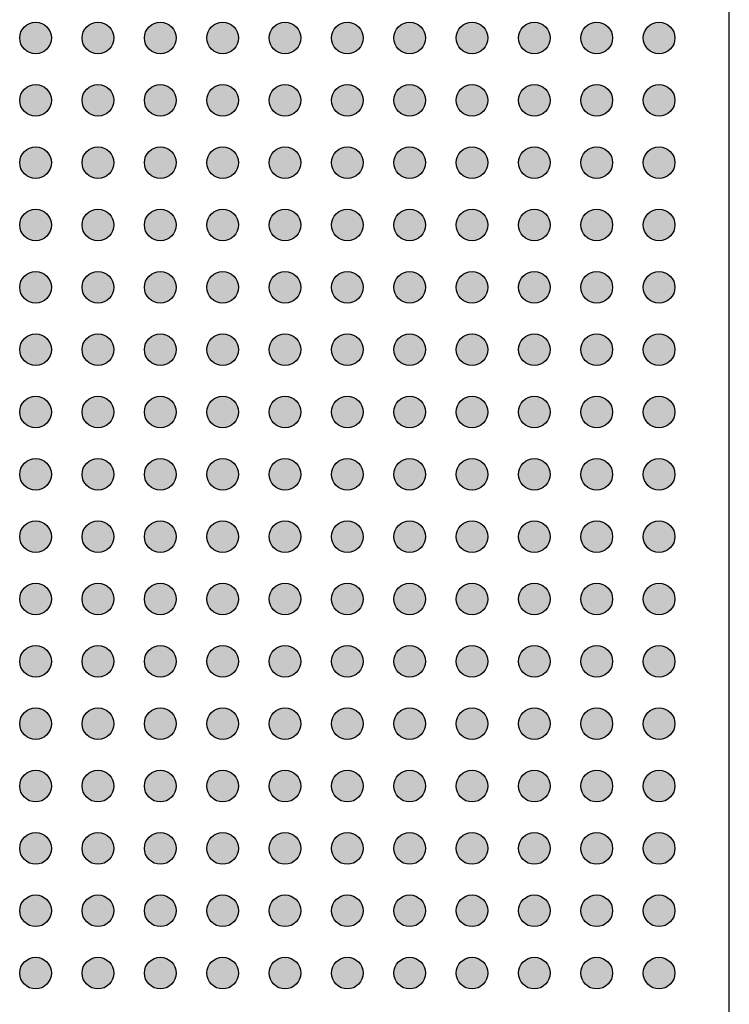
# Model space of a CAD drawing. Extents: x 39 to 117.4, y 137.3 to 200.1.
# Tile 6 of 11: x 87.4 to 96.5, y 150.4 to 163. Entities that reach past the tile are written whole.
import ezdxf

# ---------------------------------------------------------------- set-up
doc = ezdxf.new("R2010")
doc.units = 0
doc.header["$MEASUREMENT"] = 0
doc.layers.add('CAD_DRAWING', color=7, linetype='CONTINUOUS')

msp = doc.modelspace()

# ---------------------------------------------------------------- hatches: boundary and pattern name
at = {"layer": 'CAD_DRAWING'}
h = msp.add_hatch(color=254, dxfattribs=at)
edge = h.paths.add_edge_path()
edge.add_arc((87.595, 162.79), 0.203, 0, 360)
h = msp.add_hatch(color=254, dxfattribs=at)
edge = h.paths.add_edge_path()
edge.add_arc((88.395, 162.79), 0.203, 0, 360)
h = msp.add_hatch(color=254, dxfattribs=at)
edge = h.paths.add_edge_path()
edge.add_arc((89.195, 162.79), 0.203, 0, 360)
h = msp.add_hatch(color=254, dxfattribs=at)
edge = h.paths.add_edge_path()
edge.add_arc((89.995, 162.79), 0.203, 0, 360)
h = msp.add_hatch(color=254, dxfattribs=at)
edge = h.paths.add_edge_path()
edge.add_arc((90.795, 162.79), 0.203, 0, 360)
h = msp.add_hatch(color=254, dxfattribs=at)
edge = h.paths.add_edge_path()
edge.add_arc((91.595, 162.79), 0.203, 0, 360)
h = msp.add_hatch(color=254, dxfattribs=at)
edge = h.paths.add_edge_path()
edge.add_arc((92.395, 162.79), 0.203, 0, 360)
h = msp.add_hatch(color=254, dxfattribs=at)
edge = h.paths.add_edge_path()
edge.add_arc((93.195, 162.79), 0.203, 0, 360)
h = msp.add_hatch(color=254, dxfattribs=at)
edge = h.paths.add_edge_path()
edge.add_arc((93.995, 162.79), 0.203, 0, 360)
h = msp.add_hatch(color=254, dxfattribs=at)
edge = h.paths.add_edge_path()
edge.add_arc((94.795, 162.79), 0.203, 0, 360)
h = msp.add_hatch(color=254, dxfattribs=at)
edge = h.paths.add_edge_path()
edge.add_arc((95.595, 162.79), 0.203, 0, 360)
h = msp.add_hatch(color=254, dxfattribs=at)
edge = h.paths.add_edge_path()
edge.add_arc((87.595, 161.99), 0.203, 0, 360)
h = msp.add_hatch(color=254, dxfattribs=at)
edge = h.paths.add_edge_path()
edge.add_arc((88.395, 161.99), 0.203, 0, 360)
h = msp.add_hatch(color=254, dxfattribs=at)
edge = h.paths.add_edge_path()
edge.add_arc((89.195, 161.99), 0.203, 0, 360)
h = msp.add_hatch(color=254, dxfattribs=at)
edge = h.paths.add_edge_path()
edge.add_arc((89.995, 161.99), 0.203, 0, 360)
h = msp.add_hatch(color=254, dxfattribs=at)
edge = h.paths.add_edge_path()
edge.add_arc((90.795, 161.99), 0.203, 0, 360)
h = msp.add_hatch(color=254, dxfattribs=at)
edge = h.paths.add_edge_path()
edge.add_arc((91.595, 161.99), 0.203, 0, 360)
h = msp.add_hatch(color=254, dxfattribs=at)
edge = h.paths.add_edge_path()
edge.add_arc((92.395, 161.99), 0.203, 0, 360)
h = msp.add_hatch(color=254, dxfattribs=at)
edge = h.paths.add_edge_path()
edge.add_arc((93.195, 161.99), 0.203, 0, 360)
h = msp.add_hatch(color=254, dxfattribs=at)
edge = h.paths.add_edge_path()
edge.add_arc((93.995, 161.99), 0.203, 0, 360)
h = msp.add_hatch(color=254, dxfattribs=at)
edge = h.paths.add_edge_path()
edge.add_arc((94.795, 161.99), 0.203, 0, 360)
h = msp.add_hatch(color=254, dxfattribs=at)
edge = h.paths.add_edge_path()
edge.add_arc((95.595, 161.99), 0.203, 0, 360)
h = msp.add_hatch(color=254, dxfattribs=at)
edge = h.paths.add_edge_path()
edge.add_arc((87.595, 161.19), 0.203, 0, 360)
h = msp.add_hatch(color=254, dxfattribs=at)
edge = h.paths.add_edge_path()
edge.add_arc((88.395, 161.19), 0.203, 0, 360)
h = msp.add_hatch(color=254, dxfattribs=at)
edge = h.paths.add_edge_path()
edge.add_arc((89.195, 161.19), 0.203, 0, 360)
h = msp.add_hatch(color=254, dxfattribs=at)
edge = h.paths.add_edge_path()
edge.add_arc((89.995, 161.19), 0.203, 0, 360)
h = msp.add_hatch(color=254, dxfattribs=at)
edge = h.paths.add_edge_path()
edge.add_arc((90.795, 161.19), 0.203, 0, 360)
h = msp.add_hatch(color=254, dxfattribs=at)
edge = h.paths.add_edge_path()
edge.add_arc((91.595, 161.19), 0.203, 0, 360)
h = msp.add_hatch(color=254, dxfattribs=at)
edge = h.paths.add_edge_path()
edge.add_arc((92.395, 161.19), 0.203, 0, 360)
h = msp.add_hatch(color=254, dxfattribs=at)
edge = h.paths.add_edge_path()
edge.add_arc((93.195, 161.19), 0.203, 0, 360)
h = msp.add_hatch(color=254, dxfattribs=at)
edge = h.paths.add_edge_path()
edge.add_arc((93.995, 161.19), 0.203, 0, 360)
h = msp.add_hatch(color=254, dxfattribs=at)
edge = h.paths.add_edge_path()
edge.add_arc((94.795, 161.19), 0.203, 0, 360)
h = msp.add_hatch(color=254, dxfattribs=at)
edge = h.paths.add_edge_path()
edge.add_arc((95.595, 161.19), 0.203, 0, 360)
h = msp.add_hatch(color=254, dxfattribs=at)
edge = h.paths.add_edge_path()
edge.add_arc((87.595, 160.39), 0.203, 0, 360)
h = msp.add_hatch(color=254, dxfattribs=at)
edge = h.paths.add_edge_path()
edge.add_arc((88.395, 160.39), 0.203, 0, 360)
h = msp.add_hatch(color=254, dxfattribs=at)
edge = h.paths.add_edge_path()
edge.add_arc((89.195, 160.39), 0.203, 0, 360)
h = msp.add_hatch(color=254, dxfattribs=at)
edge = h.paths.add_edge_path()
edge.add_arc((89.995, 160.39), 0.203, 0, 360)
h = msp.add_hatch(color=254, dxfattribs=at)
edge = h.paths.add_edge_path()
edge.add_arc((90.795, 160.39), 0.203, 0, 360)
h = msp.add_hatch(color=254, dxfattribs=at)
edge = h.paths.add_edge_path()
edge.add_arc((91.595, 160.39), 0.203, 0, 360)
h = msp.add_hatch(color=254, dxfattribs=at)
edge = h.paths.add_edge_path()
edge.add_arc((92.395, 160.39), 0.203, 0, 360)
h = msp.add_hatch(color=254, dxfattribs=at)
edge = h.paths.add_edge_path()
edge.add_arc((93.195, 160.39), 0.203, 0, 360)
h = msp.add_hatch(color=254, dxfattribs=at)
edge = h.paths.add_edge_path()
edge.add_arc((93.995, 160.39), 0.203, 0, 360)
h = msp.add_hatch(color=254, dxfattribs=at)
edge = h.paths.add_edge_path()
edge.add_arc((94.795, 160.39), 0.203, 0, 360)
h = msp.add_hatch(color=254, dxfattribs=at)
edge = h.paths.add_edge_path()
edge.add_arc((95.595, 160.39), 0.203, 0, 360)
h = msp.add_hatch(color=254, dxfattribs=at)
edge = h.paths.add_edge_path()
edge.add_arc((87.595, 159.59), 0.203, 0, 360)
h = msp.add_hatch(color=254, dxfattribs=at)
edge = h.paths.add_edge_path()
edge.add_arc((88.395, 159.59), 0.203, 0, 360)
h = msp.add_hatch(color=254, dxfattribs=at)
edge = h.paths.add_edge_path()
edge.add_arc((89.195, 159.59), 0.203, 0, 360)
h = msp.add_hatch(color=254, dxfattribs=at)
edge = h.paths.add_edge_path()
edge.add_arc((89.995, 159.59), 0.203, 0, 360)
h = msp.add_hatch(color=254, dxfattribs=at)
edge = h.paths.add_edge_path()
edge.add_arc((90.795, 159.59), 0.203, 0, 360)
h = msp.add_hatch(color=254, dxfattribs=at)
edge = h.paths.add_edge_path()
edge.add_arc((91.595, 159.59), 0.203, 0, 360)
h = msp.add_hatch(color=254, dxfattribs=at)
edge = h.paths.add_edge_path()
edge.add_arc((92.395, 159.59), 0.203, 0, 360)
h = msp.add_hatch(color=254, dxfattribs=at)
edge = h.paths.add_edge_path()
edge.add_arc((93.195, 159.59), 0.203, 0, 360)
h = msp.add_hatch(color=254, dxfattribs=at)
edge = h.paths.add_edge_path()
edge.add_arc((93.995, 159.59), 0.203, 0, 360)
h = msp.add_hatch(color=254, dxfattribs=at)
edge = h.paths.add_edge_path()
edge.add_arc((94.795, 159.59), 0.203, 0, 360)
h = msp.add_hatch(color=254, dxfattribs=at)
edge = h.paths.add_edge_path()
edge.add_arc((95.595, 159.59), 0.203, 0, 360)
h = msp.add_hatch(color=254, dxfattribs=at)
edge = h.paths.add_edge_path()
edge.add_arc((87.595, 158.79), 0.203, 0, 360)
h = msp.add_hatch(color=254, dxfattribs=at)
edge = h.paths.add_edge_path()
edge.add_arc((88.395, 158.79), 0.203, 0, 360)
h = msp.add_hatch(color=254, dxfattribs=at)
edge = h.paths.add_edge_path()
edge.add_arc((89.195, 158.79), 0.203, 0, 360)
h = msp.add_hatch(color=254, dxfattribs=at)
edge = h.paths.add_edge_path()
edge.add_arc((89.995, 158.79), 0.203, 0, 360)
h = msp.add_hatch(color=254, dxfattribs=at)
edge = h.paths.add_edge_path()
edge.add_arc((90.795, 158.79), 0.203, 0, 360)
h = msp.add_hatch(color=254, dxfattribs=at)
edge = h.paths.add_edge_path()
edge.add_arc((91.595, 158.79), 0.203, 0, 360)
h = msp.add_hatch(color=254, dxfattribs=at)
edge = h.paths.add_edge_path()
edge.add_arc((92.395, 158.79), 0.203, 0, 360)
h = msp.add_hatch(color=254, dxfattribs=at)
edge = h.paths.add_edge_path()
edge.add_arc((93.195, 158.79), 0.203, 0, 360)
h = msp.add_hatch(color=254, dxfattribs=at)
edge = h.paths.add_edge_path()
edge.add_arc((93.995, 158.79), 0.203, 0, 360)
h = msp.add_hatch(color=254, dxfattribs=at)
edge = h.paths.add_edge_path()
edge.add_arc((94.795, 158.79), 0.203, 0, 360)
h = msp.add_hatch(color=254, dxfattribs=at)
edge = h.paths.add_edge_path()
edge.add_arc((95.595, 158.79), 0.203, 0, 360)
h = msp.add_hatch(color=254, dxfattribs=at)
edge = h.paths.add_edge_path()
edge.add_arc((87.595, 157.99), 0.203, 0, 360)
h = msp.add_hatch(color=254, dxfattribs=at)
edge = h.paths.add_edge_path()
edge.add_arc((88.395, 157.99), 0.203, 0, 360)
h = msp.add_hatch(color=254, dxfattribs=at)
edge = h.paths.add_edge_path()
edge.add_arc((89.195, 157.99), 0.203, 0, 360)
h = msp.add_hatch(color=254, dxfattribs=at)
edge = h.paths.add_edge_path()
edge.add_arc((89.995, 157.99), 0.203, 0, 360)
h = msp.add_hatch(color=254, dxfattribs=at)
edge = h.paths.add_edge_path()
edge.add_arc((90.795, 157.99), 0.203, 0, 360)
h = msp.add_hatch(color=254, dxfattribs=at)
edge = h.paths.add_edge_path()
edge.add_arc((91.595, 157.99), 0.203, 0, 360)
h = msp.add_hatch(color=254, dxfattribs=at)
edge = h.paths.add_edge_path()
edge.add_arc((92.395, 157.99), 0.203, 0, 360)
h = msp.add_hatch(color=254, dxfattribs=at)
edge = h.paths.add_edge_path()
edge.add_arc((93.195, 157.99), 0.203, 0, 360)
h = msp.add_hatch(color=254, dxfattribs=at)
edge = h.paths.add_edge_path()
edge.add_arc((93.995, 157.99), 0.203, 0, 360)
h = msp.add_hatch(color=254, dxfattribs=at)
edge = h.paths.add_edge_path()
edge.add_arc((94.795, 157.99), 0.203, 0, 360)
h = msp.add_hatch(color=254, dxfattribs=at)
edge = h.paths.add_edge_path()
edge.add_arc((95.595, 157.99), 0.203, 0, 360)
h = msp.add_hatch(color=254, dxfattribs=at)
edge = h.paths.add_edge_path()
edge.add_arc((87.595, 157.19), 0.203, 0, 360)
h = msp.add_hatch(color=254, dxfattribs=at)
edge = h.paths.add_edge_path()
edge.add_arc((88.395, 157.19), 0.203, 0, 360)
h = msp.add_hatch(color=254, dxfattribs=at)
edge = h.paths.add_edge_path()
edge.add_arc((89.195, 157.19), 0.203, 0, 360)
h = msp.add_hatch(color=254, dxfattribs=at)
edge = h.paths.add_edge_path()
edge.add_arc((89.995, 157.19), 0.203, 0, 360)
h = msp.add_hatch(color=254, dxfattribs=at)
edge = h.paths.add_edge_path()
edge.add_arc((90.795, 157.19), 0.203, 0, 360)
h = msp.add_hatch(color=254, dxfattribs=at)
edge = h.paths.add_edge_path()
edge.add_arc((91.595, 157.19), 0.203, 0, 360)
h = msp.add_hatch(color=254, dxfattribs=at)
edge = h.paths.add_edge_path()
edge.add_arc((92.395, 157.19), 0.203, 0, 360)
h = msp.add_hatch(color=254, dxfattribs=at)
edge = h.paths.add_edge_path()
edge.add_arc((93.195, 157.19), 0.203, 0, 360)
h = msp.add_hatch(color=254, dxfattribs=at)
edge = h.paths.add_edge_path()
edge.add_arc((93.995, 157.19), 0.203, 0, 360)
h = msp.add_hatch(color=254, dxfattribs=at)
edge = h.paths.add_edge_path()
edge.add_arc((94.795, 157.19), 0.203, 0, 360)
h = msp.add_hatch(color=254, dxfattribs=at)
edge = h.paths.add_edge_path()
edge.add_arc((95.595, 157.19), 0.203, 0, 360)
h = msp.add_hatch(color=254, dxfattribs=at)
edge = h.paths.add_edge_path()
edge.add_arc((87.595, 156.39), 0.203, 0, 360)
h = msp.add_hatch(color=254, dxfattribs=at)
edge = h.paths.add_edge_path()
edge.add_arc((88.395, 156.39), 0.203, 0, 360)
h = msp.add_hatch(color=254, dxfattribs=at)
edge = h.paths.add_edge_path()
edge.add_arc((89.195, 156.39), 0.203, 0, 360)
h = msp.add_hatch(color=254, dxfattribs=at)
edge = h.paths.add_edge_path()
edge.add_arc((89.995, 156.39), 0.203, 0, 360)
h = msp.add_hatch(color=254, dxfattribs=at)
edge = h.paths.add_edge_path()
edge.add_arc((90.795, 156.39), 0.203, 0, 360)
h = msp.add_hatch(color=254, dxfattribs=at)
edge = h.paths.add_edge_path()
edge.add_arc((91.595, 156.39), 0.203, 0, 360)
h = msp.add_hatch(color=254, dxfattribs=at)
edge = h.paths.add_edge_path()
edge.add_arc((92.395, 156.39), 0.203, 0, 360)
h = msp.add_hatch(color=254, dxfattribs=at)
edge = h.paths.add_edge_path()
edge.add_arc((93.195, 156.39), 0.203, 0, 360)
h = msp.add_hatch(color=254, dxfattribs=at)
edge = h.paths.add_edge_path()
edge.add_arc((93.995, 156.39), 0.203, 0, 360)
h = msp.add_hatch(color=254, dxfattribs=at)
edge = h.paths.add_edge_path()
edge.add_arc((94.795, 156.39), 0.203, 0, 360)
h = msp.add_hatch(color=254, dxfattribs=at)
edge = h.paths.add_edge_path()
edge.add_arc((95.595, 156.39), 0.203, 0, 360)
h = msp.add_hatch(color=254, dxfattribs=at)
edge = h.paths.add_edge_path()
edge.add_arc((87.595, 155.59), 0.203, 0, 360)
h = msp.add_hatch(color=254, dxfattribs=at)
edge = h.paths.add_edge_path()
edge.add_arc((88.395, 155.59), 0.203, 0, 360)
h = msp.add_hatch(color=254, dxfattribs=at)
edge = h.paths.add_edge_path()
edge.add_arc((89.195, 155.59), 0.203, 0, 360)
h = msp.add_hatch(color=254, dxfattribs=at)
edge = h.paths.add_edge_path()
edge.add_arc((89.995, 155.59), 0.203, 0, 360)
h = msp.add_hatch(color=254, dxfattribs=at)
edge = h.paths.add_edge_path()
edge.add_arc((90.795, 155.59), 0.203, 0, 360)
h = msp.add_hatch(color=254, dxfattribs=at)
edge = h.paths.add_edge_path()
edge.add_arc((91.595, 155.59), 0.203, 0, 360)
h = msp.add_hatch(color=254, dxfattribs=at)
edge = h.paths.add_edge_path()
edge.add_arc((92.395, 155.59), 0.203, 0, 360)
h = msp.add_hatch(color=254, dxfattribs=at)
edge = h.paths.add_edge_path()
edge.add_arc((93.195, 155.59), 0.203, 0, 360)
h = msp.add_hatch(color=254, dxfattribs=at)
edge = h.paths.add_edge_path()
edge.add_arc((93.995, 155.59), 0.203, 0, 360)
h = msp.add_hatch(color=254, dxfattribs=at)
edge = h.paths.add_edge_path()
edge.add_arc((94.795, 155.59), 0.203, 0, 360)
h = msp.add_hatch(color=254, dxfattribs=at)
edge = h.paths.add_edge_path()
edge.add_arc((95.595, 155.59), 0.203, 0, 360)
h = msp.add_hatch(color=254, dxfattribs=at)
edge = h.paths.add_edge_path()
edge.add_arc((87.595, 154.79), 0.203, 0, 360)
h = msp.add_hatch(color=254, dxfattribs=at)
edge = h.paths.add_edge_path()
edge.add_arc((88.395, 154.79), 0.203, 0, 360)
h = msp.add_hatch(color=254, dxfattribs=at)
edge = h.paths.add_edge_path()
edge.add_arc((89.195, 154.79), 0.203, 0, 360)
h = msp.add_hatch(color=254, dxfattribs=at)
edge = h.paths.add_edge_path()
edge.add_arc((89.995, 154.79), 0.203, 0, 360)
h = msp.add_hatch(color=254, dxfattribs=at)
edge = h.paths.add_edge_path()
edge.add_arc((90.795, 154.79), 0.203, 0, 360)
h = msp.add_hatch(color=254, dxfattribs=at)
edge = h.paths.add_edge_path()
edge.add_arc((91.595, 154.79), 0.203, 0, 360)
h = msp.add_hatch(color=254, dxfattribs=at)
edge = h.paths.add_edge_path()
edge.add_arc((92.395, 154.79), 0.203, 0, 360)
h = msp.add_hatch(color=254, dxfattribs=at)
edge = h.paths.add_edge_path()
edge.add_arc((93.195, 154.79), 0.203, 0, 360)
h = msp.add_hatch(color=254, dxfattribs=at)
edge = h.paths.add_edge_path()
edge.add_arc((93.995, 154.79), 0.203, 0, 360)
h = msp.add_hatch(color=254, dxfattribs=at)
edge = h.paths.add_edge_path()
edge.add_arc((94.795, 154.79), 0.203, 0, 360)
h = msp.add_hatch(color=254, dxfattribs=at)
edge = h.paths.add_edge_path()
edge.add_arc((95.595, 154.79), 0.203, 0, 360)
h = msp.add_hatch(color=254, dxfattribs=at)
edge = h.paths.add_edge_path()
edge.add_arc((87.595, 153.99), 0.203, 0, 360)
h = msp.add_hatch(color=254, dxfattribs=at)
edge = h.paths.add_edge_path()
edge.add_arc((88.395, 153.99), 0.203, 0, 360)
h = msp.add_hatch(color=254, dxfattribs=at)
edge = h.paths.add_edge_path()
edge.add_arc((89.195, 153.99), 0.203, 0, 360)
h = msp.add_hatch(color=254, dxfattribs=at)
edge = h.paths.add_edge_path()
edge.add_arc((89.995, 153.99), 0.203, 0, 360)
h = msp.add_hatch(color=254, dxfattribs=at)
edge = h.paths.add_edge_path()
edge.add_arc((90.795, 153.99), 0.203, 0, 360)
h = msp.add_hatch(color=254, dxfattribs=at)
edge = h.paths.add_edge_path()
edge.add_arc((91.595, 153.99), 0.203, 0, 360)
h = msp.add_hatch(color=254, dxfattribs=at)
edge = h.paths.add_edge_path()
edge.add_arc((92.395, 153.99), 0.203, 0, 360)
h = msp.add_hatch(color=254, dxfattribs=at)
edge = h.paths.add_edge_path()
edge.add_arc((93.195, 153.99), 0.203, 0, 360)
h = msp.add_hatch(color=254, dxfattribs=at)
edge = h.paths.add_edge_path()
edge.add_arc((93.995, 153.99), 0.203, 0, 360)
h = msp.add_hatch(color=254, dxfattribs=at)
edge = h.paths.add_edge_path()
edge.add_arc((94.795, 153.99), 0.203, 0, 360)
h = msp.add_hatch(color=254, dxfattribs=at)
edge = h.paths.add_edge_path()
edge.add_arc((95.595, 153.99), 0.203, 0, 360)
h = msp.add_hatch(color=254, dxfattribs=at)
edge = h.paths.add_edge_path()
edge.add_arc((87.595, 153.19), 0.203, 0, 360)
h = msp.add_hatch(color=254, dxfattribs=at)
edge = h.paths.add_edge_path()
edge.add_arc((88.395, 153.19), 0.203, 0, 360)
h = msp.add_hatch(color=254, dxfattribs=at)
edge = h.paths.add_edge_path()
edge.add_arc((89.195, 153.19), 0.203, 0, 360)
h = msp.add_hatch(color=254, dxfattribs=at)
edge = h.paths.add_edge_path()
edge.add_arc((89.995, 153.19), 0.203, 0, 360)
h = msp.add_hatch(color=254, dxfattribs=at)
edge = h.paths.add_edge_path()
edge.add_arc((90.795, 153.19), 0.203, 0, 360)
h = msp.add_hatch(color=254, dxfattribs=at)
edge = h.paths.add_edge_path()
edge.add_arc((91.595, 153.19), 0.203, 0, 360)
h = msp.add_hatch(color=254, dxfattribs=at)
edge = h.paths.add_edge_path()
edge.add_arc((92.395, 153.19), 0.203, 0, 360)
h = msp.add_hatch(color=254, dxfattribs=at)
edge = h.paths.add_edge_path()
edge.add_arc((93.195, 153.19), 0.203, 0, 360)
h = msp.add_hatch(color=254, dxfattribs=at)
edge = h.paths.add_edge_path()
edge.add_arc((93.995, 153.19), 0.203, 0, 360)
h = msp.add_hatch(color=254, dxfattribs=at)
edge = h.paths.add_edge_path()
edge.add_arc((94.795, 153.19), 0.203, 0, 360)
h = msp.add_hatch(color=254, dxfattribs=at)
edge = h.paths.add_edge_path()
edge.add_arc((95.595, 153.19), 0.203, 0, 360)
h = msp.add_hatch(color=254, dxfattribs=at)
edge = h.paths.add_edge_path()
edge.add_arc((87.595, 152.39), 0.203, 0, 360)
h = msp.add_hatch(color=254, dxfattribs=at)
edge = h.paths.add_edge_path()
edge.add_arc((88.395, 152.39), 0.203, 0, 360)
h = msp.add_hatch(color=254, dxfattribs=at)
edge = h.paths.add_edge_path()
edge.add_arc((89.195, 152.39), 0.203, 0, 360)
h = msp.add_hatch(color=254, dxfattribs=at)
edge = h.paths.add_edge_path()
edge.add_arc((89.995, 152.39), 0.203, 0, 360)
h = msp.add_hatch(color=254, dxfattribs=at)
edge = h.paths.add_edge_path()
edge.add_arc((90.795, 152.39), 0.203, 0, 360)
h = msp.add_hatch(color=254, dxfattribs=at)
edge = h.paths.add_edge_path()
edge.add_arc((91.595, 152.39), 0.203, 0, 360)
h = msp.add_hatch(color=254, dxfattribs=at)
edge = h.paths.add_edge_path()
edge.add_arc((92.395, 152.39), 0.203, 0, 360)
h = msp.add_hatch(color=254, dxfattribs=at)
edge = h.paths.add_edge_path()
edge.add_arc((93.195, 152.39), 0.203, 0, 360)
h = msp.add_hatch(color=254, dxfattribs=at)
edge = h.paths.add_edge_path()
edge.add_arc((93.995, 152.39), 0.203, 0, 360)
h = msp.add_hatch(color=254, dxfattribs=at)
edge = h.paths.add_edge_path()
edge.add_arc((94.795, 152.39), 0.203, 0, 360)
h = msp.add_hatch(color=254, dxfattribs=at)
edge = h.paths.add_edge_path()
edge.add_arc((95.595, 152.39), 0.203, 0, 360)
h = msp.add_hatch(color=254, dxfattribs=at)
edge = h.paths.add_edge_path()
edge.add_arc((87.595, 151.59), 0.203, 0, 360)
h = msp.add_hatch(color=254, dxfattribs=at)
edge = h.paths.add_edge_path()
edge.add_arc((88.395, 151.59), 0.203, 0, 360)
h = msp.add_hatch(color=254, dxfattribs=at)
edge = h.paths.add_edge_path()
edge.add_arc((89.195, 151.59), 0.203, 0, 360)
h = msp.add_hatch(color=254, dxfattribs=at)
edge = h.paths.add_edge_path()
edge.add_arc((89.995, 151.59), 0.203, 0, 360)
h = msp.add_hatch(color=254, dxfattribs=at)
edge = h.paths.add_edge_path()
edge.add_arc((90.795, 151.59), 0.203, 0, 360)
h = msp.add_hatch(color=254, dxfattribs=at)
edge = h.paths.add_edge_path()
edge.add_arc((91.595, 151.59), 0.203, 0, 360)
h = msp.add_hatch(color=254, dxfattribs=at)
edge = h.paths.add_edge_path()
edge.add_arc((92.395, 151.59), 0.203, 0, 360)
h = msp.add_hatch(color=254, dxfattribs=at)
edge = h.paths.add_edge_path()
edge.add_arc((93.195, 151.59), 0.203, 0, 360)
h = msp.add_hatch(color=254, dxfattribs=at)
edge = h.paths.add_edge_path()
edge.add_arc((93.995, 151.59), 0.203, 0, 360)
h = msp.add_hatch(color=254, dxfattribs=at)
edge = h.paths.add_edge_path()
edge.add_arc((94.795, 151.59), 0.203, 0, 360)
h = msp.add_hatch(color=254, dxfattribs=at)
edge = h.paths.add_edge_path()
edge.add_arc((95.595, 151.59), 0.203, 0, 360)
h = msp.add_hatch(color=254, dxfattribs=at)
edge = h.paths.add_edge_path()
edge.add_arc((87.595, 150.79), 0.203, 0, 360)
h = msp.add_hatch(color=254, dxfattribs=at)
edge = h.paths.add_edge_path()
edge.add_arc((88.395, 150.79), 0.203, 0, 360)
h = msp.add_hatch(color=254, dxfattribs=at)
edge = h.paths.add_edge_path()
edge.add_arc((89.195, 150.79), 0.203, 0, 360)
h = msp.add_hatch(color=254, dxfattribs=at)
edge = h.paths.add_edge_path()
edge.add_arc((89.995, 150.79), 0.203, 0, 360)
h = msp.add_hatch(color=254, dxfattribs=at)
edge = h.paths.add_edge_path()
edge.add_arc((90.795, 150.79), 0.203, 0, 360)
h = msp.add_hatch(color=254, dxfattribs=at)
edge = h.paths.add_edge_path()
edge.add_arc((91.595, 150.79), 0.203, 0, 360)
h = msp.add_hatch(color=254, dxfattribs=at)
edge = h.paths.add_edge_path()
edge.add_arc((92.395, 150.79), 0.203, 0, 360)
h = msp.add_hatch(color=254, dxfattribs=at)
edge = h.paths.add_edge_path()
edge.add_arc((93.195, 150.79), 0.203, 0, 360)
h = msp.add_hatch(color=254, dxfattribs=at)
edge = h.paths.add_edge_path()
edge.add_arc((93.995, 150.79), 0.203, 0, 360)
h = msp.add_hatch(color=254, dxfattribs=at)
edge = h.paths.add_edge_path()
edge.add_arc((94.795, 150.79), 0.203, 0, 360)
h = msp.add_hatch(color=254, dxfattribs=at)
edge = h.paths.add_edge_path()
edge.add_arc((95.595, 150.79), 0.203, 0, 360)

# ---------------------------------------------------------------- linework, layer by layer
at = {"layer": 'CAD_DRAWING', "color": 9, "linetype": 'CONTINUOUS'}
msp.add_lwpolyline([(96.495, 143.49), (96.495, 164.49), (96.495, 164.49)], dxfattribs=at)
for centre in [(87.595, 162.79), (88.395, 162.79), (89.195, 162.79), (89.995, 162.79), (90.795, 162.79), (91.595, 162.79), (92.395, 162.79), (93.195, 162.79), (93.995, 162.79), (94.795, 162.79), (95.595, 162.79), (87.595, 161.99), (88.395, 161.99), (89.195, 161.99), (89.995, 161.99), (90.795, 161.99), (91.595, 161.99), (92.395, 161.99), (93.195, 161.99), (93.995, 161.99), (94.795, 161.99), (95.595, 161.99), (87.595, 161.19), (88.395, 161.19), (89.195, 161.19), (89.995, 161.19), (90.795, 161.19), (91.595, 161.19), (92.395, 161.19), (93.195, 161.19), (93.995, 161.19), (94.795, 161.19), (95.595, 161.19), (87.595, 160.39), (88.395, 160.39), (89.195, 160.39), (89.995, 160.39), (90.795, 160.39), (91.595, 160.39), (92.395, 160.39), (93.195, 160.39), (93.995, 160.39), (94.795, 160.39), (95.595, 160.39), (87.595, 159.59), (88.395, 159.59), (89.195, 159.59), (89.995, 159.59), (90.795, 159.59), (91.595, 159.59), (92.395, 159.59), (93.195, 159.59), (93.995, 159.59), (94.795, 159.59), (95.595, 159.59), (87.595, 158.79), (88.395, 158.79), (89.195, 158.79), (89.995, 158.79), (90.795, 158.79), (91.595, 158.79), (92.395, 158.79), (93.195, 158.79), (93.995, 158.79), (94.795, 158.79), (95.595, 158.79), (87.595, 157.99), (88.395, 157.99), (89.195, 157.99), (89.995, 157.99), (90.795, 157.99), (91.595, 157.99), (92.395, 157.99), (93.195, 157.99), (93.995, 157.99), (94.795, 157.99), (95.595, 157.99), (87.595, 157.19), (88.395, 157.19), (89.195, 157.19), (89.995, 157.19), (90.795, 157.19), (91.595, 157.19), (92.395, 157.19), (93.195, 157.19), (93.995, 157.19), (94.795, 157.19), (95.595, 157.19), (87.595, 156.39), (88.395, 156.39), (89.195, 156.39), (89.995, 156.39), (90.795, 156.39), (91.595, 156.39), (92.395, 156.39), (93.195, 156.39), (93.995, 156.39), (94.795, 156.39), (95.595, 156.39), (87.595, 155.59), (88.395, 155.59), (89.195, 155.59), (89.995, 155.59), (90.795, 155.59), (91.595, 155.59), (92.395, 155.59), (93.195, 155.59), (93.995, 155.59), (94.795, 155.59), (95.595, 155.59), (87.595, 154.79), (88.395, 154.79), (89.195, 154.79), (89.995, 154.79), (90.795, 154.79), (91.595, 154.79), (92.395, 154.79), (93.195, 154.79), (93.995, 154.79), (94.795, 154.79), (95.595, 154.79), (87.595, 153.99), (88.395, 153.99), (89.195, 153.99), (89.995, 153.99), (90.795, 153.99), (91.595, 153.99), (92.395, 153.99), (93.195, 153.99), (93.995, 153.99), (94.795, 153.99), (95.595, 153.99), (87.595, 153.19), (88.395, 153.19), (89.195, 153.19), (89.995, 153.19), (90.795, 153.19), (91.595, 153.19), (92.395, 153.19), (93.195, 153.19), (93.995, 153.19), (94.795, 153.19), (95.595, 153.19), (87.595, 152.39), (88.395, 152.39), (89.195, 152.39), (89.995, 152.39), (90.795, 152.39), (91.595, 152.39), (92.395, 152.39), (93.195, 152.39), (93.995, 152.39), (94.795, 152.39), (95.595, 152.39), (87.595, 151.59), (88.395, 151.59), (89.195, 151.59), (89.995, 151.59), (90.795, 151.59), (91.595, 151.59), (92.395, 151.59), (93.195, 151.59), (93.995, 151.59), (94.795, 151.59), (95.595, 151.59), (87.595, 150.79), (88.395, 150.79), (89.195, 150.79), (89.995, 150.79), (90.795, 150.79), (91.595, 150.79), (92.395, 150.79), (93.195, 150.79), (93.995, 150.79), (94.795, 150.79), (95.595, 150.79)]:
    msp.add_circle(centre, 0.203, dxfattribs=at)

doc.saveas('drawing.dxf')
